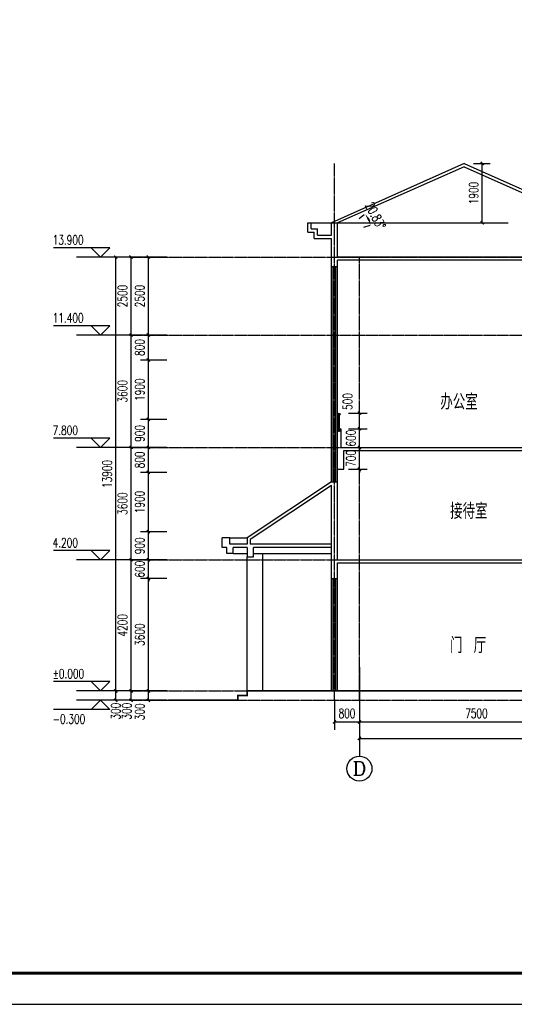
# Model space of a CAD drawing. Header units: inches. Extents: x 224620 to 3435104, y 247406 to 993300.
# Tile 31 of 109: x 294054 to 309907, y 318223 to 349769. Entities that reach past the tile are written whole.
import ezdxf
from ezdxf.enums import TextEntityAlignment as Align

# ---------------------------------------------------------------- set-up
doc = ezdxf.new("R2010")
doc.units = ezdxf.units.IN
doc.header["$MEASUREMENT"] = 0
doc.linetypes.add('CENTER', pattern=[2, 1.25, -0.25, 0.25, -0.25])
doc.linetypes.add('DASH', pattern=[0.35, 0.25, -0.1])
for name, color, linetype in [('AXIS', 3, 'Continuous'), ('AXIS_TEXT', 7, 'Continuous'), ('DIM_ELEV', 3, 'Continuous'), ('DOTE', 1, 'CENTER'), ('HACTH', 8, 'Continuous'), ('LATRINE', 6, 'Continuous'), ('PUB_DIM', 3, 'Continuous'), ('PUB_TEXT', 7, 'Continuous'), ('PUB_TITLE', 4, 'Continuous'), ('WALL', 2, 'Continuous'), ('WINDOW', 4, 'Continuous'), ('x细线', 135, 'Continuous'), ('剖面', 6, 'Continuous'), ('投影线', 7, 'DASH'), ('楼梯剖面', 2, 'Continuous')]:
    doc.layers.add(name, color=color, linetype=linetype)
doc.styles.add('_HZTXT', font='txt.shx', dxfattribs={"width": 0.8, "bigfont": 'HZTXT.shx'})
doc.styles.add('_TCH_AXIS', font='COMPLEX', dxfattribs={"bigfont": 'GBCBIG'})
doc.styles.add('_TCH_DIM', font='SIMPLEX', dxfattribs={"bigfont": 'GBCBIG'})
doc.styles.add('_TCH_DIM_T3', font='SIMPLEX', dxfattribs={"width": 0.705882, "bigfont": 'GBCBIG'})
doc.styles.add('COMPLEX', font='COMPLEX')
doc.dimstyles.new('_TCH_ARCH&&100', dxfattribs={"dimtxt": 297.5, "dimasz": 100, "dimexe": 250, "dimexo": 300, "dimgap": 126.25, "dimtad": 1, "dimdec": 0, "dimzin": 0, "dimdsep": 46, "dimtxsty": '_TCH_DIM_T3', "dimblk": 'ARCHTICK', "dimcen": 0.09, "dimclrt": 7, "dimazin": 2, "dimtfac": 1, "dimtdec": 0, "dimtix": 1, "dimtmove": 2, "dimatfit": 3, "dimfxl": 1, "dimtolj": 1, "dimtzin": 0, "dimarcsym": 0})
doc.dimstyles.new('_TCH_ARROW&&100', dxfattribs={"dimtxt": 297.5, "dimasz": 200, "dimexe": 250, "dimexo": 300, "dimgap": 100, "dimtad": 1, "dimdec": 0, "dimzin": 0, "dimdsep": 46, "dimtxsty": '_TCH_DIM_T3', "dimcen": 0.09, "dimclrt": 7, "dimazin": 2, "dimtfac": 1, "dimtdec": 0, "dimtix": 1, "dimtmove": 2, "dimatfit": 3, "dimfxl": 1, "dimtolj": 1, "dimtzin": 0, "dimarcsym": 0})

# ---------------------------------------------------------------- blocks, each defined once
blk = doc.blocks.new('wrtgtg')
at = {"layer": 'PUB_TITLE'}
blk.add_lwpolyline([(-75296, -5841), (8804, -5841), (8804, 53559), (-75296, 53559)], close=True, dxfattribs=at)
at = {"layer": 'PUB_TITLE', "const_width": 100}
blk.add_lwpolyline([(-72796, -4841), (7804, -4841), (7804, 52559), (-72796, 52559)], close=True, dxfattribs=at)
blk = doc.blocks.new('A$C5AC44EC7')
at = {"layer": 'HACTH'}
h = blk.add_hatch(dxfattribs=at)
h.set_pattern_fill('金属', color=256, scale=3, style=0)
h.set_pattern_definition([(45, (-4286418.933, 2328199.311), (-5.303300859, 5.303300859), []), (45, (-4286415.397, 2328199.311), (-5.303300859, 5.303300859), [])])
h.paths.add_polyline_path([(0, 85), (70, 85), (70, 80), (0, 80)])
at = {"layer": 'WALL'}
for p, q in [((20, 9), (26, 9)), ((50, 9), (44, 9))]:
    blk.add_line(p, q, dxfattribs=at)
at = {"layer": '剖面'}
blk.add_lwpolyline([(0, 85), (70, 85), (70, 80), (0, 80), (0, 85)], dxfattribs=at)
at = {"layer": '投影线'}
for points in [[(7, 80), (7, 9)], [(13, 80), (13, 9)], [(57, 80), (57, 9)], [(63, 80), (63, 9)]]:
    blk.add_lwpolyline(points, dxfattribs=at)
for points in [[(7, 9, 1), (26, 9)], [(13, 9, 1), (20, 9)], [(63, 9, -1), (44, 9)], [(57, 9, -1), (50, 9)]]:
    blk.add_lwpolyline(points, format="xyb", dxfattribs=at)
blk = doc.blocks.new('_ArchTick')
at = {"color": 0, "linetype": 'ByBlock', "const_width": 0.4}
blk.add_lwpolyline([(-0.5, -0.5), (0.5, 0.5)], dxfattribs=at)
blk = doc.blocks.new('*D251')
at = {"layer": 'Defpoints', "color": 0}
for p in [(308294, 345164), (308879, 345164), (308294, 343264)]:
    blk.add_point(p, dxfattribs=at)
at = {"layer": 'PUB_DIM', "color": 0, "lineweight": -2}
for p, q in [((308594, 345164), (309129, 345164)), ((308879, 343264), (308879, 345164)), ((308594, 343264), (309129, 343264))]:
    blk.add_line(p, q, dxfattribs=at)
at = {"layer": 'PUB_DIM', "color": 0, "lineweight": -2, "xscale": 100, "yscale": 100, "zscale": 100}
for p, rotation in [((308879, 345164), 90), ((308879, 343264), 270)]:
    blk.add_blockref('_ArchTick', p, dxfattribs=dict(at, rotation=rotation))
at = {"layer": 'PUB_DIM', "color": 7, "insert": (308604, 344214), "char_height": 297.5, "attachment_point": 5, "rotation": 90, "style": '_TCH_DIM_T3'}
blk.add_mtext('\\A1;1900', dxfattribs=at)
blk = doc.blocks.new('*D252')
at = {"layer": 'Defpoints', "color": 0}
for p in [(305334, 343701), (305266, 343313), (305562, 343264), (304259, 342864)]:
    blk.add_point(p, dxfattribs=at)
at = {"layer": 'PUB_DIM', "color": 0, "lineweight": -2}
for p, q in [((305097, 343517), (304932, 343388)), ((305275, 343176), (305074, 343114))]:
    blk.add_line(p, q, dxfattribs=at)
blk.add_arc((304259, 342864), 1103, 27.4668, 27.4942, dxfattribs=at)
at = {"layer": 'PUB_DIM', "color": 0}
for points in [[(305209, 343355), (305265, 343391), (305129, 343541)], [(305268, 343385), (305206, 343360), (305313, 343187)]]:
    blk.add_solid(points, dxfattribs=at)
at = {"layer": 'PUB_DIM', "color": 7, "insert": (305458, 343487), "char_height": 297.5, "attachment_point": 5, "rotation": 297.4805, "style": '_TCH_DIM_T3'}
blk.add_mtext('\\A1;20.83°', dxfattribs=at)
blk = doc.blocks.new('*D293')
at = {"layer": 'Defpoints', "color": 0}
for p in [(304144, 328288), (304944, 328288), (304944, 327268)]:
    blk.add_point(p, dxfattribs=at)
at = {"layer": 'PUB_DIM', "color": 0, "lineweight": -2}
for p, q in [((304144, 327988), (304144, 327018)), ((304944, 327988), (304944, 327018)), ((304144, 327268), (304944, 327268))]:
    blk.add_line(p, q, dxfattribs=at)
at = {"layer": 'PUB_DIM', "color": 0, "lineweight": -2, "xscale": 100, "yscale": 100, "zscale": 100, "rotation": 180}
blk.add_blockref('_ArchTick', (304144, 327268), dxfattribs=at)
at = {"layer": 'PUB_DIM', "color": 0, "lineweight": -2, "xscale": 100, "yscale": 100, "zscale": 100}
blk.add_blockref('_ArchTick', (304944, 327268), dxfattribs=at)
at = {"layer": 'PUB_DIM', "color": 7, "insert": (304544, 327543), "char_height": 297.5, "attachment_point": 5, "style": '_TCH_DIM_T3'}
blk.add_mtext('\\A1;800', dxfattribs=at)
blk = doc.blocks.new('*D294')
at = {"layer": 'Defpoints', "color": 0}
for p in [(304944, 328288), (312444, 328288), (312444, 327268)]:
    blk.add_point(p, dxfattribs=at)
at = {"layer": 'PUB_DIM', "color": 0, "lineweight": -2}
for p, q in [((304944, 327988), (304944, 327018)), ((312444, 327988), (312444, 327018)), ((304944, 327268), (312444, 327268))]:
    blk.add_line(p, q, dxfattribs=at)
at = {"layer": 'PUB_DIM', "color": 0, "lineweight": -2, "xscale": 100, "yscale": 100, "zscale": 100, "rotation": 180}
blk.add_blockref('_ArchTick', (304944, 327268), dxfattribs=at)
at = {"layer": 'PUB_DIM', "color": 0, "lineweight": -2, "xscale": 100, "yscale": 100, "zscale": 100}
blk.add_blockref('_ArchTick', (312444, 327268), dxfattribs=at)
at = {"layer": 'PUB_DIM', "color": 7, "insert": (308694, 327543), "char_height": 297.5, "attachment_point": 5, "style": '_TCH_DIM_T3'}
blk.add_mtext('\\A1;7500', dxfattribs=at)
blk = doc.blocks.new('*D297')
at = {"layer": 'Defpoints', "color": 0}
for p in [(298177, 342164), (299070, 342164), (299070, 339664)]:
    blk.add_point(p, dxfattribs=at)
at = {"layer": 'PUB_DIM', "color": 0, "lineweight": -2}
for p, q in [((298770, 342164), (297927, 342164)), ((298177, 339664), (298177, 342164)), ((298770, 339664), (297927, 339664))]:
    blk.add_line(p, q, dxfattribs=at)
at = {"layer": 'PUB_DIM', "color": 0, "lineweight": -2, "xscale": 100, "yscale": 100, "zscale": 100}
for p, rotation in [((298177, 342164), 90), ((298177, 339664), 270)]:
    blk.add_blockref('_ArchTick', p, dxfattribs=dict(at, rotation=rotation))
at = {"layer": 'PUB_DIM', "color": 7, "insert": (297902, 340914), "char_height": 297.5, "attachment_point": 5, "rotation": 90, "style": '_TCH_DIM_T3'}
blk.add_mtext('\\A1;2500', dxfattribs=at)
blk = doc.blocks.new('*D298')
at = {"layer": 'Defpoints', "color": 0}
for p in [(298177, 339664), (299070, 339664), (299070, 338864)]:
    blk.add_point(p, dxfattribs=at)
at = {"layer": 'PUB_DIM', "color": 0, "lineweight": -2}
for p, q in [((298770, 339664), (297927, 339664)), ((298177, 338864), (298177, 339664)), ((298770, 338864), (297927, 338864))]:
    blk.add_line(p, q, dxfattribs=at)
at = {"layer": 'PUB_DIM', "color": 0, "lineweight": -2, "xscale": 100, "yscale": 100, "zscale": 100}
for p, rotation in [((298177, 339664), 90), ((298177, 338864), 270)]:
    blk.add_blockref('_ArchTick', p, dxfattribs=dict(at, rotation=rotation))
at = {"layer": 'PUB_DIM', "color": 7, "insert": (297902, 339264), "char_height": 297.5, "attachment_point": 5, "rotation": 90, "style": '_TCH_DIM_T3'}
blk.add_mtext('\\A1;800', dxfattribs=at)
blk = doc.blocks.new('*D299')
at = {"layer": 'Defpoints', "color": 0}
for p in [(298177, 338864), (299070, 338864), (299070, 336964)]:
    blk.add_point(p, dxfattribs=at)
at = {"layer": 'PUB_DIM', "color": 0, "lineweight": -2}
for p, q in [((298770, 338864), (297927, 338864)), ((298177, 336964), (298177, 338864)), ((298770, 336964), (297927, 336964))]:
    blk.add_line(p, q, dxfattribs=at)
at = {"layer": 'PUB_DIM', "color": 0, "lineweight": -2, "xscale": 100, "yscale": 100, "zscale": 100}
for p, rotation in [((298177, 338864), 90), ((298177, 336964), 270)]:
    blk.add_blockref('_ArchTick', p, dxfattribs=dict(at, rotation=rotation))
at = {"layer": 'PUB_DIM', "color": 7, "insert": (297902, 337914), "char_height": 297.5, "attachment_point": 5, "rotation": 90, "style": '_TCH_DIM_T3'}
blk.add_mtext('\\A1;1900', dxfattribs=at)
blk = doc.blocks.new('*D300')
at = {"layer": 'Defpoints', "color": 0}
for p in [(298177, 336964), (299070, 336964), (299070, 336064)]:
    blk.add_point(p, dxfattribs=at)
at = {"layer": 'PUB_DIM', "color": 0, "lineweight": -2}
for p, q in [((298770, 336964), (297927, 336964)), ((298177, 336064), (298177, 336964)), ((298770, 336064), (297927, 336064))]:
    blk.add_line(p, q, dxfattribs=at)
at = {"layer": 'PUB_DIM', "color": 0, "lineweight": -2, "xscale": 100, "yscale": 100, "zscale": 100}
for p, rotation in [((298177, 336964), 90), ((298177, 336064), 270)]:
    blk.add_blockref('_ArchTick', p, dxfattribs=dict(at, rotation=rotation))
at = {"layer": 'PUB_DIM', "color": 7, "insert": (297902, 336514), "char_height": 297.5, "attachment_point": 5, "rotation": 90, "style": '_TCH_DIM_T3'}
blk.add_mtext('\\A1;900', dxfattribs=at)
blk = doc.blocks.new('*D301')
at = {"layer": 'Defpoints', "color": 0}
for p in [(298177, 336064), (299070, 336064), (299070, 335264)]:
    blk.add_point(p, dxfattribs=at)
at = {"layer": 'PUB_DIM', "color": 0, "lineweight": -2}
for p, q in [((298770, 336064), (297927, 336064)), ((298177, 335264), (298177, 336064)), ((298770, 335264), (297927, 335264))]:
    blk.add_line(p, q, dxfattribs=at)
at = {"layer": 'PUB_DIM', "color": 0, "lineweight": -2, "xscale": 100, "yscale": 100, "zscale": 100}
for p, rotation in [((298177, 336064), 90), ((298177, 335264), 270)]:
    blk.add_blockref('_ArchTick', p, dxfattribs=dict(at, rotation=rotation))
at = {"layer": 'PUB_DIM', "color": 7, "insert": (297902, 335664), "char_height": 297.5, "attachment_point": 5, "rotation": 90, "style": '_TCH_DIM_T3'}
blk.add_mtext('\\A1;800', dxfattribs=at)
blk = doc.blocks.new('*D302')
at = {"layer": 'Defpoints', "color": 0}
for p in [(298177, 335264), (299070, 335264), (299070, 333364)]:
    blk.add_point(p, dxfattribs=at)
at = {"layer": 'PUB_DIM', "color": 0, "lineweight": -2}
for p, q in [((298770, 335264), (297927, 335264)), ((298177, 333364), (298177, 335264)), ((298770, 333364), (297927, 333364))]:
    blk.add_line(p, q, dxfattribs=at)
at = {"layer": 'PUB_DIM', "color": 0, "lineweight": -2, "xscale": 100, "yscale": 100, "zscale": 100}
for p, rotation in [((298177, 335264), 90), ((298177, 333364), 270)]:
    blk.add_blockref('_ArchTick', p, dxfattribs=dict(at, rotation=rotation))
at = {"layer": 'PUB_DIM', "color": 7, "insert": (297902, 334314), "char_height": 297.5, "attachment_point": 5, "rotation": 90, "style": '_TCH_DIM_T3'}
blk.add_mtext('\\A1;1900', dxfattribs=at)
blk = doc.blocks.new('*D303')
at = {"layer": 'Defpoints', "color": 0}
for p in [(298177, 333364), (299070, 333364), (299070, 332464)]:
    blk.add_point(p, dxfattribs=at)
at = {"layer": 'PUB_DIM', "color": 0, "lineweight": -2}
for p, q in [((298770, 333364), (297927, 333364)), ((298177, 332464), (298177, 333364)), ((298770, 332464), (297927, 332464))]:
    blk.add_line(p, q, dxfattribs=at)
at = {"layer": 'PUB_DIM', "color": 0, "lineweight": -2, "xscale": 100, "yscale": 100, "zscale": 100}
for p, rotation in [((298177, 333364), 90), ((298177, 332464), 270)]:
    blk.add_blockref('_ArchTick', p, dxfattribs=dict(at, rotation=rotation))
at = {"layer": 'PUB_DIM', "color": 7, "insert": (297902, 332914), "char_height": 297.5, "attachment_point": 5, "rotation": 90, "style": '_TCH_DIM_T3'}
blk.add_mtext('\\A1;900', dxfattribs=at)
blk = doc.blocks.new('*D304')
at = {"layer": 'Defpoints', "color": 0}
for p in [(298177, 332464), (299070, 332464), (299070, 331864)]:
    blk.add_point(p, dxfattribs=at)
at = {"layer": 'PUB_DIM', "color": 0, "lineweight": -2}
for p, q in [((298177, 332464), (298177, 332564)), ((298770, 332464), (297927, 332464)), ((298177, 331864), (298177, 332464)), ((298770, 331864), (297927, 331864)), ((298177, 331864), (298177, 331764))]:
    blk.add_line(p, q, dxfattribs=at)
at = {"layer": 'PUB_DIM', "color": 0, "lineweight": -2, "xscale": 100, "yscale": 100, "zscale": 100}
for p, rotation in [((298177, 332464), 270), ((298177, 331864), 90)]:
    blk.add_blockref('_ArchTick', p, dxfattribs=dict(at, rotation=rotation))
at = {"layer": 'PUB_DIM', "color": 7, "insert": (297902, 332164), "char_height": 297.5, "attachment_point": 5, "rotation": 90, "style": '_TCH_DIM_T3'}
blk.add_mtext('\\A1;600', dxfattribs=at)
blk = doc.blocks.new('*D305')
at = {"layer": 'Defpoints', "color": 0}
for p in [(298177, 331864), (299070, 331864), (299070, 328264)]:
    blk.add_point(p, dxfattribs=at)
at = {"layer": 'PUB_DIM', "color": 0, "lineweight": -2}
for p, q in [((298770, 331864), (297927, 331864)), ((298177, 328264), (298177, 331864)), ((298770, 328264), (297927, 328264))]:
    blk.add_line(p, q, dxfattribs=at)
at = {"layer": 'PUB_DIM', "color": 0, "lineweight": -2, "xscale": 100, "yscale": 100, "zscale": 100}
for p, rotation in [((298177, 331864), 90), ((298177, 328264), 270)]:
    blk.add_blockref('_ArchTick', p, dxfattribs=dict(at, rotation=rotation))
at = {"layer": 'PUB_DIM', "color": 7, "insert": (297902, 330064), "char_height": 297.5, "attachment_point": 5, "rotation": 90, "style": '_TCH_DIM_T3'}
blk.add_mtext('\\A1;3600', dxfattribs=at)
blk = doc.blocks.new('*D306')
at = {"layer": 'Defpoints', "color": 0}
for p in [(298177, 328264), (299070, 328264), (299070, 327964)]:
    blk.add_point(p, dxfattribs=at)
at = {"layer": 'PUB_DIM', "color": 0, "lineweight": -2}
for p, q in [((298770, 328264), (297927, 328264)), ((298177, 327964), (298177, 328264)), ((298770, 327964), (297927, 327964))]:
    blk.add_line(p, q, dxfattribs=at)
at = {"layer": 'PUB_DIM', "color": 0, "lineweight": -2, "xscale": 100, "yscale": 100, "zscale": 100}
for p, rotation in [((298177, 328264), 90), ((298177, 327964), 270)]:
    blk.add_blockref('_ArchTick', p, dxfattribs=dict(at, rotation=rotation))
at = {"layer": 'PUB_DIM', "color": 7, "insert": (297902, 327594), "char_height": 297.5, "attachment_point": 5, "rotation": 90, "style": '_TCH_DIM_T3'}
blk.add_mtext('\\A1;300', dxfattribs=at)
blk = doc.blocks.new('*D307')
at = {"layer": 'Defpoints', "color": 0}
for p in [(297132, 342164), (298151, 342164), (298151, 328264)]:
    blk.add_point(p, dxfattribs=at)
at = {"layer": 'PUB_DIM', "color": 0, "lineweight": -2}
for p, q in [((297851, 342164), (296882, 342164)), ((297132, 328264), (297132, 342164)), ((297851, 328264), (296882, 328264))]:
    blk.add_line(p, q, dxfattribs=at)
at = {"layer": 'PUB_DIM', "color": 0, "lineweight": -2, "xscale": 100, "yscale": 100, "zscale": 100}
for p, rotation in [((297132, 342164), 90), ((297132, 328264), 270)]:
    blk.add_blockref('_ArchTick', p, dxfattribs=dict(at, rotation=rotation))
at = {"layer": 'PUB_DIM', "color": 7, "insert": (296857, 335214), "char_height": 297.5, "attachment_point": 5, "rotation": 90, "style": '_TCH_DIM_T3'}
blk.add_mtext('\\A1;13900', dxfattribs=at)
blk = doc.blocks.new('*D308')
at = {"layer": 'Defpoints', "color": 0}
for p in [(297132, 328264), (298151, 328264), (298151, 327964)]:
    blk.add_point(p, dxfattribs=at)
at = {"layer": 'PUB_DIM', "color": 0, "lineweight": -2}
for p, q in [((297851, 328264), (296882, 328264)), ((297132, 327964), (297132, 328264)), ((297851, 327964), (296882, 327964))]:
    blk.add_line(p, q, dxfattribs=at)
at = {"layer": 'PUB_DIM', "color": 0, "lineweight": -2, "xscale": 100, "yscale": 100, "zscale": 100}
for p, rotation in [((297132, 328264), 90), ((297132, 327964), 270)]:
    blk.add_blockref('_ArchTick', p, dxfattribs=dict(at, rotation=rotation))
at = {"layer": 'PUB_DIM', "color": 7, "insert": (297131, 327614), "char_height": 297.5, "attachment_point": 5, "rotation": 90, "style": '_TCH_DIM_T3'}
blk.add_mtext('\\A1;300', dxfattribs=at)
blk = doc.blocks.new('*D309')
at = {"layer": 'Defpoints', "color": 0}
for p in [(297623, 342164), (298816, 342164), (298816, 339664)]:
    blk.add_point(p, dxfattribs=at)
at = {"layer": 'PUB_DIM', "color": 0, "lineweight": -2}
for p, q in [((298516, 342164), (297373, 342164)), ((297623, 339664), (297623, 342164)), ((298516, 339664), (297373, 339664))]:
    blk.add_line(p, q, dxfattribs=at)
at = {"layer": 'PUB_DIM', "color": 0, "lineweight": -2, "xscale": 100, "yscale": 100, "zscale": 100}
for p, rotation in [((297623, 342164), 90), ((297623, 339664), 270)]:
    blk.add_blockref('_ArchTick', p, dxfattribs=dict(at, rotation=rotation))
at = {"layer": 'PUB_DIM', "color": 7, "insert": (297348, 340914), "char_height": 297.5, "attachment_point": 5, "rotation": 90, "style": '_TCH_DIM_T3'}
blk.add_mtext('\\A1;2500', dxfattribs=at)
blk = doc.blocks.new('*D310')
at = {"layer": 'Defpoints', "color": 0}
for p in [(297623, 339664), (298816, 339664), (298816, 336064)]:
    blk.add_point(p, dxfattribs=at)
at = {"layer": 'PUB_DIM', "color": 0, "lineweight": -2}
for p, q in [((298516, 339664), (297373, 339664)), ((297623, 336064), (297623, 339664)), ((298516, 336064), (297373, 336064))]:
    blk.add_line(p, q, dxfattribs=at)
at = {"layer": 'PUB_DIM', "color": 0, "lineweight": -2, "xscale": 100, "yscale": 100, "zscale": 100}
for p, rotation in [((297623, 339664), 90), ((297623, 336064), 270)]:
    blk.add_blockref('_ArchTick', p, dxfattribs=dict(at, rotation=rotation))
at = {"layer": 'PUB_DIM', "color": 7, "insert": (297348, 337864), "char_height": 297.5, "attachment_point": 5, "rotation": 90, "style": '_TCH_DIM_T3'}
blk.add_mtext('\\A1;3600', dxfattribs=at)
blk = doc.blocks.new('*D311')
at = {"layer": 'Defpoints', "color": 0}
for p in [(297623, 336064), (298816, 336064), (298816, 332464)]:
    blk.add_point(p, dxfattribs=at)
at = {"layer": 'PUB_DIM', "color": 0, "lineweight": -2}
for p, q in [((298516, 336064), (297373, 336064)), ((297623, 332464), (297623, 336064)), ((298516, 332464), (297373, 332464))]:
    blk.add_line(p, q, dxfattribs=at)
at = {"layer": 'PUB_DIM', "color": 0, "lineweight": -2, "xscale": 100, "yscale": 100, "zscale": 100}
for p, rotation in [((297623, 336064), 90), ((297623, 332464), 270)]:
    blk.add_blockref('_ArchTick', p, dxfattribs=dict(at, rotation=rotation))
at = {"layer": 'PUB_DIM', "color": 7, "insert": (297348, 334264), "char_height": 297.5, "attachment_point": 5, "rotation": 90, "style": '_TCH_DIM_T3'}
blk.add_mtext('\\A1;3600', dxfattribs=at)
blk = doc.blocks.new('*D312')
at = {"layer": 'Defpoints', "color": 0}
for p in [(297623, 332464), (298816, 332464), (298816, 328264)]:
    blk.add_point(p, dxfattribs=at)
at = {"layer": 'PUB_DIM', "color": 0, "lineweight": -2}
for p, q in [((298516, 332464), (297373, 332464)), ((297623, 328264), (297623, 332464)), ((298516, 328264), (297373, 328264))]:
    blk.add_line(p, q, dxfattribs=at)
at = {"layer": 'PUB_DIM', "color": 0, "lineweight": -2, "xscale": 100, "yscale": 100, "zscale": 100}
for p, rotation in [((297623, 332464), 90), ((297623, 328264), 270)]:
    blk.add_blockref('_ArchTick', p, dxfattribs=dict(at, rotation=rotation))
at = {"layer": 'PUB_DIM', "color": 7, "insert": (297348, 330364), "char_height": 297.5, "attachment_point": 5, "rotation": 90, "style": '_TCH_DIM_T3'}
blk.add_mtext('\\A1;4200', dxfattribs=at)
blk = doc.blocks.new('*D313')
at = {"layer": 'Defpoints', "color": 0}
for p in [(297623, 328264), (298816, 328264), (298816, 327964)]:
    blk.add_point(p, dxfattribs=at)
at = {"layer": 'PUB_DIM', "color": 0, "lineweight": -2}
for p, q in [((298516, 328264), (297373, 328264)), ((297623, 327964), (297623, 328264)), ((298516, 327964), (297373, 327964))]:
    blk.add_line(p, q, dxfattribs=at)
at = {"layer": 'PUB_DIM', "color": 0, "lineweight": -2, "xscale": 100, "yscale": 100, "zscale": 100}
for p, rotation in [((297623, 328264), 90), ((297623, 327964), 270)]:
    blk.add_blockref('_ArchTick', p, dxfattribs=dict(at, rotation=rotation))
at = {"layer": 'PUB_DIM', "color": 7, "insert": (297486, 327614), "char_height": 297.5, "attachment_point": 5, "rotation": 90, "style": '_TCH_DIM_T3'}
blk.add_mtext('\\A1;300', dxfattribs=at)
blk = doc.blocks.new('*D314')
at = {"layer": 'Defpoints', "color": 0}
for p in [(304944, 327511), (322144, 327511), (322144, 326742)]:
    blk.add_point(p, dxfattribs=at)
at = {"layer": 'PUB_DIM', "color": 0, "lineweight": -2}
for p, q in [((304944, 327211), (304944, 326492)), ((322144, 327211), (322144, 326492)), ((304944, 326742), (322144, 326742))]:
    blk.add_line(p, q, dxfattribs=at)
at = {"layer": 'PUB_DIM', "color": 0, "lineweight": -2, "xscale": 100, "yscale": 100, "zscale": 100, "rotation": 180}
blk.add_blockref('_ArchTick', (304944, 326742), dxfattribs=at)
at = {"layer": 'PUB_DIM', "color": 0, "lineweight": -2, "xscale": 100, "yscale": 100, "zscale": 100}
blk.add_blockref('_ArchTick', (322144, 326742), dxfattribs=at)
at = {"layer": 'PUB_DIM', "color": 7, "insert": (313544, 327017), "char_height": 297.5, "attachment_point": 5, "style": '_TCH_DIM_T3'}
blk.add_mtext('\\A1;17200', dxfattribs=at)
blk = doc.blocks.new('*D315')
at = {"layer": 'Defpoints', "color": 0}
for p in [(304292, 337164), (304944, 337164), (304292, 336664)]:
    blk.add_point(p, dxfattribs=at)
at = {"layer": 'PUB_DIM', "color": 0, "lineweight": -2}
for p, q in [((304592, 337164), (305194, 337164)), ((304944, 336664), (304944, 337164)), ((304592, 336664), (305194, 336664))]:
    blk.add_line(p, q, dxfattribs=at)
at = {"layer": 'PUB_DIM', "color": 0, "lineweight": -2, "xscale": 100, "yscale": 100, "zscale": 100}
for p, rotation in [((304944, 337164), 90), ((304944, 336664), 270)]:
    blk.add_blockref('_ArchTick', p, dxfattribs=dict(at, rotation=rotation))
at = {"layer": 'PUB_DIM', "color": 7, "insert": (304562, 337534), "char_height": 297.5, "attachment_point": 5, "rotation": 90, "style": '_TCH_DIM_T3'}
blk.add_mtext('\\A1;500', dxfattribs=at)
blk = doc.blocks.new('*D316')
at = {"layer": 'Defpoints', "color": 0}
for p in [(304292, 336664), (304944, 336664), (304292, 336064)]:
    blk.add_point(p, dxfattribs=at)
at = {"layer": 'PUB_DIM', "color": 0, "lineweight": -2}
for p, q in [((304592, 336664), (305194, 336664)), ((304944, 336664), (304944, 336764)), ((304944, 336064), (304944, 336664)), ((304592, 336064), (305194, 336064)), ((304944, 336064), (304944, 335964))]:
    blk.add_line(p, q, dxfattribs=at)
at = {"layer": 'PUB_DIM', "color": 0, "lineweight": -2, "xscale": 100, "yscale": 100, "zscale": 100}
for p, rotation in [((304944, 336664), 270), ((304944, 336064), 90)]:
    blk.add_blockref('_ArchTick', p, dxfattribs=dict(at, rotation=rotation))
at = {"layer": 'PUB_DIM', "color": 7, "insert": (304669, 336364), "char_height": 297.5, "attachment_point": 5, "rotation": 90, "style": '_TCH_DIM_T3'}
blk.add_mtext('\\A1;600', dxfattribs=at)
blk = doc.blocks.new('*D317')
at = {"layer": 'Defpoints', "color": 0}
for p in [(304292, 336064), (304944, 336064), (304292, 335364)]:
    blk.add_point(p, dxfattribs=at)
at = {"layer": 'PUB_DIM', "color": 0, "lineweight": -2}
for p, q in [((304592, 336064), (305194, 336064)), ((304944, 336064), (304944, 336164)), ((304944, 335364), (304944, 336064)), ((304592, 335364), (305194, 335364)), ((304944, 335364), (304944, 335264))]:
    blk.add_line(p, q, dxfattribs=at)
at = {"layer": 'PUB_DIM', "color": 0, "lineweight": -2, "xscale": 100, "yscale": 100, "zscale": 100}
for p, rotation in [((304944, 336064), 270), ((304944, 335364), 90)]:
    blk.add_blockref('_ArchTick', p, dxfattribs=dict(at, rotation=rotation))
at = {"layer": 'PUB_DIM', "color": 7, "insert": (304669, 335714), "char_height": 297.5, "attachment_point": 5, "rotation": 90, "style": '_TCH_DIM_T3'}
blk.add_mtext('\\A1;700', dxfattribs=at)
blk = doc.blocks.new('_AXISO')
blk.add_circle((0, 0), 0.5)
at = {"layer": 'AXIS_TEXT', "style": 'COMPLEX', "width": 1.041667}
blk.add_attdef('A', text='', height=0.56, dxfattribs=at).set_placement((-0.25, -0.28), (0.25, -0.28), align=Align.FIT)

msp = doc.modelspace()

# ---------------------------------------------------------------- linework, layer by layer
at = {"layer": 'AXIS'}
msp.add_line((304944.1, 329023.2), (304944.1, 326174.8), dxfattribs=at)
at = {"layer": 'DIM_ELEV'}
for p, q in [((296940.9, 342463.7), (295140.9, 342463.7)), ((296640.9, 342163.7), (296340.9, 342463.7)), ((296640.9, 342163.7), (296940.9, 342463.7)), ((296940.9, 339963.7), (295140.9, 339963.7)), ((296640.9, 339663.7), (296340.9, 339963.7)), ((296640.9, 339663.7), (296940.9, 339963.7)), ((296940.9, 336363.7), (295140.9, 336363.7)), ((296640.9, 336063.7), (296340.9, 336363.7)), ((296640.9, 336063.7), (296940.9, 336363.7)), ((296940.9, 332763.7), (295140.9, 332763.7)), ((296640.9, 332463.7), (296340.9, 332763.7)), ((296640.9, 332463.7), (296940.9, 332763.7)), ((296940.9, 328563.7), (295140.9, 328563.7)), ((296640.9, 328263.7), (296340.9, 328563.7)), ((296640.9, 328263.7), (296940.9, 328563.7)), ((296640.9, 327963.7), (296340.9, 327663.7)), ((296640.9, 327963.7), (296940.9, 327663.7)), ((296940.9, 327663.7), (295140.9, 327663.7))]:
    msp.add_line(p, q, dxfattribs=at)
at = {"layer": 'DOTE'}
for p, q in [((304144.1, 327963.7), (304144.1, 345163.7)), ((297562.6, 342163.7), (312344.4, 342163.7)), ((304944.1, 327963.7), (304944.1, 342163.7)), ((297562.6, 339663.7), (323418.7, 339663.7)), ((297562.6, 336063.7), (323418.7, 336063.7)), ((297562.6, 332463.7), (323418.7, 332463.7)), ((297562.6, 328263.7), (323418.7, 328263.7)), ((297562.6, 327963.7), (323418.7, 327963.7))]:
    msp.add_line(p, q, dxfattribs=at)
at = {"layer": 'LATRINE'}
for p, q in [((304279.1, 336677.7), (304279.1, 337107.7)), ((304309.1, 336677.7), (304309.1, 337107.7))]:
    msp.add_line(p, q, dxfattribs=at)
for points in [[(304316.1, 336670.7), (304309.1, 336677.7), (304279.1, 336677.7), (304279.1, 336677.7), (304271.6, 336670.7)], [(304316.1, 336663.7), (304316.1, 336670.7), (304279.1, 336670.7), (304271.6, 336670.7), (304271.6, 336663.7)]]:
    msp.add_lwpolyline(points, dxfattribs=at)
for radius in [30, 25]:
    msp.add_circle((304294.1, 337133.7), radius, dxfattribs=at)
at = {"layer": 'PUB_DIM'}
for p, q in [((298150.7, 342163.7), (295877.8, 342163.7)), ((298150.7, 339663.7), (295877.8, 339663.7)), ((298150.7, 336063.7), (295877.8, 336063.7)), ((298150.7, 332463.7), (295877.8, 332463.7)), ((298150.7, 328263.7), (295877.8, 328263.7)), ((301044.1, 327963.7), (301044.1, 328113.7)), ((301044.1, 328113.7), (301344.1, 328113.7)), ((301844.1, 328263.7), (304044.1, 328263.7)), ((298150.7, 327963.7), (295877.8, 327963.7))]:
    msp.add_line(p, q, dxfattribs=at)
at = {"layer": 'WALL'}
for p, q in [((308294.3, 345163.7), (304044.1, 343263.7)), ((308294.3, 345163.7), (312544.4, 343263.7)), ((308294.3, 345050.3), (304244.1, 343257.3)), ((308294.3, 345050.3), (312344.4, 343257.3)), ((303294.1, 343263.7), (303394.1, 343263.7)), ((303294.1, 342963.7), (303294.1, 343263.7)), ((303394.1, 343063.7), (303394.1, 343263.7)), ((304044.1, 342863.7), (304044.1, 343263.7)), ((304244.1, 342163.7), (304244.1, 343257.3)), ((303294.1, 342963.7), (303494.1, 342963.7)), ((303394.1, 343063.7), (303594.1, 343063.7)), ((303494.1, 342763.7), (303494.1, 342963.7)), ((303594.1, 342863.7), (303594.1, 343063.7)), ((303494.1, 342763.7), (304044.1, 342763.7)), ((303594.1, 342863.7), (304044.1, 342863.7)), ((304044.1, 341863.7), (304044.1, 342763.7)), ((312344.4, 342163.7), (304244.1, 342163.7)), ((312344.4, 342063.7), (304244.1, 342063.7)), ((304244.1, 341863.7), (304244.1, 342063.7)), ((304044.1, 341863.7), (304244.1, 341863.7)), ((304244.1, 335363.7), (304244.1, 336063.7)), ((304344.1, 336063.7), (321444.1, 336063.7)), ((304444.1, 335963.7), (312344.1, 335963.7)), ((304444.1, 335363.7), (304444.1, 335963.7)), ((304244.1, 335363.7), (304444.1, 335363.7)), ((304044.1, 334963.7), (301344.1, 333163.7)), ((304044.1, 334843.5), (301444.1, 333110.2)), ((304044.1, 334963.7), (304244.1, 334963.7)), ((304044.1, 331863.7), (304044.1, 334843.5)), ((304244.1, 332463.7), (304244.1, 334963.7)), ((300544.1, 332863.7), (300544.1, 333163.7)), ((300794.1, 333163.7), (300544.1, 333163.7)), ((300794.1, 332963.7), (300794.1, 333163.7)), ((301344.1, 333163.7), (301344.1, 332963.7)), ((300694.1, 332863.7), (300544.1, 332863.7)), ((300694.1, 332663.7), (300694.1, 332863.7)), ((301344.1, 332963.7), (300794.1, 332963.7)), ((301344.1, 332863.7), (300894.1, 332863.7)), ((300894.1, 332663.7), (300894.1, 332863.7)), ((301344.1, 332863.7), (301344.1, 332563.7)), ((301444.1, 333110.2), (301444.1, 332963.7)), ((304044.1, 332963.7), (301444.1, 332963.7)), ((304044.1, 332863.7), (301544.1, 332863.7)), ((301544.1, 332563.7), (301544.1, 332863.7)), ((300894.1, 332663.7), (300694.1, 332663.7)), ((301344.1, 332563.7), (301544.1, 332563.7)), ((304044.1, 332463.7), (321444.1, 332463.7)), ((304244.1, 332363.7), (312344.1, 332363.7)), ((304244.1, 331863.7), (304244.1, 332363.7)), ((304044.1, 331863.7), (304244.1, 331863.7))]:
    msp.add_line(p, q, dxfattribs=at)
msp.add_lwpolyline([(304244.1, 336063.7), (304244.1, 336663.7), (304344.1, 336663.7), (304344.1, 336063.7)], dxfattribs=at)
at = {"layer": 'WALL', "const_width": 50}
msp.add_lwpolyline([(298816, 327963.7), (301044.1, 327963.7), (301044.1, 328113.7), (301344.1, 328113.7), (301344.1, 328263.7), (304244.1, 328263.7), (322244.1, 328263.7), (322244.1, 327963.7), (323366.1, 327963.7)], dxfattribs=at)
at = {"layer": 'WINDOW'}
for p, q in [((304044.1, 334963.7), (304044.1, 341863.7)), ((304104.1, 334963.7), (304104.1, 341863.7)), ((304184.1, 334963.7), (304184.1, 341863.7)), ((304244.1, 334963.7), (304244.1, 341863.7)), ((304044.1, 328263.7), (304044.1, 331863.7)), ((304104.1, 328263.7), (304104.1, 331863.7)), ((304184.1, 328263.7), (304184.1, 331863.7)), ((304244.1, 328263.7), (304244.1, 331863.7))]:
    msp.add_line(p, q, dxfattribs=at)
at = {"layer": 'x细线'}
for p, q in [((303394.1, 343263.7), (304044.1, 343263.7)), ((304044.1, 343263.7), (309705.3, 343263.7)), ((300794.1, 333163.7), (301344.1, 333163.7)), ((300894.1, 332663.7), (301344.1, 332663.7)), ((301344.1, 328113.7), (301344.1, 332563.7)), ((301544.1, 332663.7), (304044.1, 332663.7)), ((301844.1, 328263.7), (301844.1, 332663.7))]:
    msp.add_line(p, q, dxfattribs=at)
at = {"layer": '楼梯剖面'}
msp.add_lwpolyline([(304244.1, 336063.7), (304244.1, 336663.7), (304344.1, 336663.7), (304344.1, 336063.7)], dxfattribs=at)

# ---------------------------------------------------------------- block references
msp.add_blockref('wrtgtg', (326104.7, 324064.1))
at = {"layer": 'AXIS'}
ref = msp.add_blockref('_AXISO', (304944.1, 325774.8), dxfattribs=dict(at, xscale=800, yscale=800, zscale=800))
ref.add_attrib('A', 'D', dxfattribs={"layer": 'AXIS_TEXT', "height": 452.5, "style": '_TCH_AXIS', "width": 1.5}).set_placement((304717.8, 325548.5), (305170.4, 325548.5), align=Align.FIT)
at = {"layer": 'LATRINE', "extrusion": (0, 0, -1), "zscale": -1}
msp.add_blockref('A$C5AC44EC7', (-304329.1, 336578.7), dxfattribs=at)

# ---------------------------------------------------------------- texts
at = {"layer": 'PUB_TEXT'}
for s, height, style, width, p in [('13.900', 297.5, '_TCH_DIM', 0.705882, (295110.9, 342563.8)), ('11.400', 297.5, '_TCH_DIM', 0.705882, (295110.9, 340063.8)), ('办公室', 500, '_HZTXT', 0.8, (307534.1, 337273.5)), ('7.800', 297.5, '_TCH_DIM', 0.705882, (295110.9, 336463.8)), ('接待室', 500, '_HZTXT', 0.8, (307847.3, 333772.9)), ('4.200', 297.5, '_TCH_DIM', 0.705882, (295110.9, 332863.8)), ('门 厅', 500, '_HZTXT', 0.8, (307847.3, 329473.5)), ('%%P0.000', 297.5, '_TCH_DIM', 0.705882, (295110.9, 328663.8)), ('-0.300', 297.5, '_TCH_DIM', 0.705882, (295110.9, 327213.6))]:
    msp.add_text(s, height=height, dxfattribs=dict(at, style=style, width=width)).set_placement(p)

# ---------------------------------------------------------------- dimensions: what is measured, and where the dimension line sits
at = {"layer": 'PUB_DIM'}
for p1, p2, distance, picture, middle in [((308294.3, 343263.7), (308294.3, 345163.7), -585.1, '*D251', (308604.3, 344213.7)), ((298150.7, 328263.7), (298150.7, 342163.7), 1018.6, '*D307', (296857.1, 335213.7)), ((298816, 339663.7), (298816, 342163.7), 1192.9, '*D309', (297348.1, 340913.7)), ((299070.4, 339663.7), (299070.4, 342163.7), 892.9, '*D297', (297902.5, 340913.7)), ((298816, 336063.7), (298816, 339663.7), 1192.9, '*D310', (297348.1, 337863.7)), ((299070.4, 338863.7), (299070.4, 339663.7), 892.9, '*D298', (297902.5, 339263.7)), ((299070.4, 336963.7), (299070.4, 338863.7), 892.9, '*D299', (297902.5, 337913.7)), ((299070.4, 336063.7), (299070.4, 336963.7), 892.9, '*D300', (297902.5, 336513.7)), ((304291.9, 336063.7), (304291.9, 336663.7), -652.2, '*D316', (304669.1, 336363.7)), ((298816, 332463.7), (298816, 336063.7), 1192.9, '*D311', (297348.1, 334263.7)), ((299070.4, 335263.7), (299070.4, 336063.7), 892.9, '*D301', (297902.5, 335663.7)), ((304291.9, 335363.7), (304291.9, 336063.7), -652.2, '*D317', (304669.1, 335713.7)), ((299070.4, 333363.7), (299070.4, 335263.7), 892.9, '*D302', (297902.5, 334313.7)), ((299070.4, 332463.7), (299070.4, 333363.7), 892.9, '*D303', (297902.5, 332913.7)), ((298816, 328263.7), (298816, 332463.7), 1192.9, '*D312', (297348.1, 330363.7)), ((299070.4, 331863.7), (299070.4, 332463.7), 892.9, '*D304', (297902.5, 332163.7)), ((299070.4, 328263.7), (299070.4, 331863.7), 892.9, '*D305', (297902.5, 330063.7)), ((304144.1, 328287.6), (304944.1, 328287.6), -1019.2, '*D293', (304544.1, 327543.4)), ((304944.1, 328287.6), (312444.1, 328287.6), -1019.2, '*D294', (308694.1, 327543.4)), ((304944.1, 327511.3), (322144.1, 327511.3), -769.7, '*D314', (313544.1, 327016.6))]:
    dim = msp.add_aligned_dim(p1=p1, p2=p2, distance=distance, dimstyle='_TCH_ARCH&&100', dxfattribs=at)
    dim.commit()
    dim.dimension.update_dxf_attribs({"geometry": picture, "text_midpoint": middle})
dim = msp.add_angular_dim_3p(base=(305266.2, 343312.5), center=(304258.5, 342863.7), p1=(305561.6, 343263.7), p2=(305334.2, 343701), dimstyle='_TCH_ARROW&&100', dxfattribs=at)
dim.commit()
dim.dimension.update_dxf_attribs({"geometry": '*D252', "text_midpoint": (305457.9, 343487.5)})
for base, p1, p2, picture, middle in [((304944.1, 337163.6), (304291.9, 336663.7), (304291.9, 337163.6), '*D315', (304562, 337533.6)), ((297132.1, 328263.7), (298150.7, 327963.7), (298150.7, 328263.7), '*D308', (297130.7, 327613.7)), ((297623.1, 328263.7), (298816, 327963.7), (298816, 328263.7), '*D313', (297485.7, 327613.7)), ((298177.5, 328263.7), (299070.4, 327963.7), (299070.4, 328263.7), '*D306', (297902.5, 327593.7))]:
    dim = msp.add_linear_dim(base=base, p1=p1, p2=p2, angle=90, dimstyle='_TCH_ARCH&&100', dxfattribs=at)
    dim.commit()
    dim.dimension.update_dxf_attribs({"geometry": picture, "text_midpoint": middle, "dimtype": 161})

doc.saveas('drawing.dxf')
